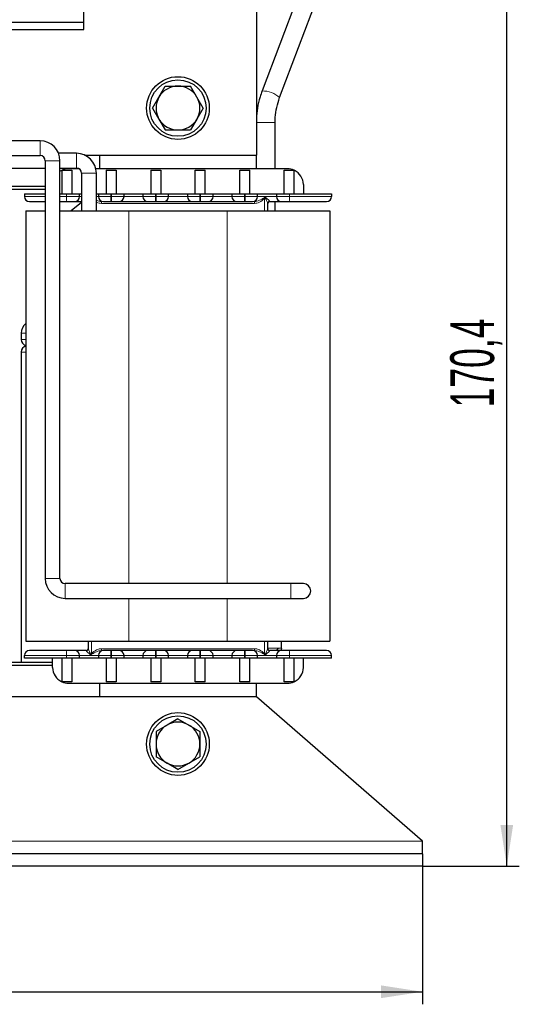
# Model space of a CAD drawing. Header units: millimetres. Extents: x 5 to 418, y 2 to 292.
# Tile 11 of 43: x 115 to 155, y 158 to 236. Entities that reach past the tile are written whole.
import ezdxf

# ---------------------------------------------------------------- set-up
doc = ezdxf.new("R2010")
doc.units = ezdxf.units.MM
doc.layers.add('SLD-0', color=7, linetype='Continuous')
doc.styles.add('SLDTEXTSTYLE0', font='TXT', dxfattribs={"width": 0.605})
doc.dimstyles.new('SLDDIMSTYLE0', dxfattribs={"dimtxt": 3.5, "dimasz": 3.302, "dimexe": 0, "dimexo": 0.0625, "dimgap": 0.875, "dimtad": 1, "dimlfac": 2, "dimrnd": 1e-09, "dimzin": 12, "dimdsep": 46, "dimtxsty": 'SLDTEXTSTYLE0', "dimsah": 1, "dimcen": 0.09, "dimadec": 0, "dimazin": 3, "dimtfac": 1, "dimtofl": 0, "dimtmove": 0, "dimatfit": 3, "dimfxl": 1, "dimfrac": 2, "dimtolj": 1, "dimtzin": 12, "dimarcsym": 0})

# ---------------------------------------------------------------- blocks, each defined once
blk = doc.blocks.new('_D')
at = {"layer": 'SLD-0'}
for p, q in [((57.935, 168.766), (57.935, 157.766)), ((146.935, 168.766), (146.935, 157.766)), ((57.935, 158.766), (146.935, 158.766))]:
    blk.add_line(p, q, dxfattribs=at)
for points in [[(57.935, 158.766), (61.237, 158.258), (61.237, 159.274)], [(146.935, 158.766), (143.633, 159.274), (143.633, 158.258)]]:
    blk.add_solid(points, dxfattribs=at)
at = {"layer": 'SLD-0', "insert": (98.425, 163.278), "char_height": 3.5, "attachment_point": 1, "style": 'SLDTEXTSTYLE0'}
blk.add_mtext('178', dxfattribs=at)
blk = doc.blocks.new('_D_1')
at = {"layer": 'SLD-0', "color": 7}
for p, q in [((129.685, 253.966), (154.661, 253.966)), ((153.661, 168.766), (153.661, 253.966)), ((146.935, 168.766), (154.661, 168.766))]:
    blk.add_line(p, q, dxfattribs=at)
for points in [[(153.661, 253.966), (153.153, 250.664), (154.169, 250.664)], [(153.661, 168.766), (154.169, 172.068), (153.153, 172.068)]]:
    blk.add_solid(points, dxfattribs=at)
at = {"layer": 'SLD-0', "color": 7, "insert": (149.149, 205.35), "char_height": 3.5, "attachment_point": 1, "rotation": 90, "style": 'SLDTEXTSTYLE0'}
blk.add_mtext('170,4', dxfattribs=at)

msp = doc.modelspace()

# ---------------------------------------------------------------- linework, layer by layer
at = {"color": 7, "linetype": 'Continuous', "lineweight": 25}
for p, q in [((133.6855, 240.716), (133.6855, 225.466)), ((119.9355, 235.466), (119.9355, 239.466)), ((137.7339, 240.0823), (134.1423, 230.5787)), ((135.5454, 230.0484), (139.1371, 239.552)), ((112.8255, 236.066), (119.9355, 236.066)), ((112.8255, 235.466), (119.9355, 235.466)), ((125.9199, 230.091), (126.4251, 230.966)), ((128.951, 230.091), (128.4458, 230.966)), ((125.4147, 229.216), (125.9199, 230.091)), ((129.4562, 229.216), (128.951, 230.091)), ((125.4147, 229.216), (125.9199, 228.341)), ((129.4562, 229.216), (128.951, 228.341)), ((125.9199, 228.341), (126.4251, 227.466)), ((128.951, 228.341), (128.4458, 227.466)), ((135.1855, 224.366), (135.1855, 228.0678)), ((116.4355, 226.606), (113.2355, 226.606)), ((113.2355, 225.426), (116.4355, 225.426)), ((119.3355, 225.606), (117.9119, 225.606)), ((119.9878, 225.466), (133.6855, 225.466)), ((121.1855, 225.466), (121.1855, 224.366)), ((133.6855, 224.366), (133.6855, 225.466)), ((116.8455, 225.016), (116.8455, 191.716)), ((118.0255, 191.716), (118.0255, 225.016)), ((112.1703, 224.426), (116.8455, 224.426)), ((118.0255, 224.426), (119.3355, 224.426)), ((118.0255, 224.1776), (118.1605, 224.2504)), ((118.1605, 224.266), (118.1605, 222.366)), ((118.1605, 224.266), (118.1956, 224.266)), ((118.1956, 224.266), (118.9605, 224.266)), ((119.549, 224.366), (118.6855, 224.366)), ((118.9605, 224.266), (118.9605, 222.366)), ((119.7455, 224.016), (119.7455, 221.016)), ((136.1855, 224.366), (120.8865, 224.366)), ((120.9255, 221.016), (120.9255, 224.016)), ((121.7105, 224.266), (122.5105, 224.266)), ((121.7105, 224.266), (121.7105, 222.366)), ((122.5105, 224.266), (122.5105, 222.366)), ((125.2605, 224.266), (126.0605, 224.266)), ((125.2605, 224.266), (125.2605, 222.366)), ((126.0605, 224.266), (126.0605, 222.366)), ((128.8105, 224.266), (129.6105, 224.266)), ((128.8105, 222.366), (128.8105, 224.266)), ((129.6105, 222.366), (129.6105, 224.266)), ((132.3605, 222.366), (132.3605, 224.266)), ((132.3605, 224.266), (133.1605, 224.266)), ((133.1605, 222.366), (133.1605, 224.266)), ((135.9105, 224.266), (136.6754, 224.266)), ((135.9105, 222.366), (135.9105, 224.266)), ((136.6754, 224.266), (136.7105, 224.266)), ((136.7105, 222.366), (136.7105, 224.266)), ((116.8455, 222.966), (113.0255, 222.966)), ((137.4355, 223.116), (137.4355, 222.366)), ((116.8455, 222.716), (113.0255, 222.716)), ((115.1855, 222.366), (115.1855, 222.166)), ((115.1855, 222.366), (116.8455, 222.366)), ((118.0255, 222.366), (118.5455, 222.366)), ((118.5455, 222.366), (119.5855, 222.366)), ((119.5855, 222.166), (119.5855, 222.366)), ((119.5855, 222.366), (119.7455, 222.366)), ((120.9255, 222.366), (121.0855, 222.366)), ((121.0855, 222.366), (121.0855, 222.166)), ((121.0855, 222.366), (122.0855, 222.366)), ((122.0855, 222.366), (122.1355, 222.366)), ((122.1355, 222.366), (123.1355, 222.366)), ((123.1355, 222.166), (123.1355, 222.366)), ((123.1355, 222.366), (124.6355, 222.366)), ((124.6355, 222.366), (124.6355, 222.166)), ((124.6355, 222.366), (125.6355, 222.366)), ((125.6355, 222.366), (125.6855, 222.366)), ((125.6855, 222.366), (126.6855, 222.366)), ((126.6855, 222.166), (126.6855, 222.366)), ((126.6855, 222.366), (128.1855, 222.366)), ((128.1855, 222.366), (128.1855, 222.166)), ((128.1855, 222.366), (129.1855, 222.366)), ((129.1855, 222.366), (129.2355, 222.366)), ((129.2355, 222.366), (130.2355, 222.366)), ((130.2355, 222.166), (130.2355, 222.366)), ((130.2355, 222.366), (131.7355, 222.366)), ((131.7355, 222.366), (131.7355, 222.166)), ((131.7355, 222.366), (132.7355, 222.366)), ((132.7355, 222.366), (132.7855, 222.366)), ((132.7855, 222.366), (133.7855, 222.366)), ((133.7855, 222.166), (133.7855, 222.366)), ((133.7855, 222.366), (133.9764, 222.366)), ((133.9764, 222.366), (135.0945, 222.366)), ((135.0945, 222.366), (135.2855, 222.366)), ((135.2855, 222.366), (135.2855, 222.166)), ((135.2855, 222.366), (136.3255, 222.366)), ((136.3255, 222.366), (139.6855, 222.366)), ((139.6855, 222.366), (139.6855, 222.166)), ((118.0255, 221.766), (118.5615, 221.766)), ((119.7455, 221.6793), (118.93, 221.016)), ((122.0855, 221.766), (122.1355, 221.766)), ((125.6355, 221.766), (125.6855, 221.766)), ((129.1855, 221.766), (129.2355, 221.766)), ((132.7355, 221.766), (132.7855, 221.766)), ((134.6105, 221.016), (134.6105, 221.616)), ((135.1855, 221.016), (135.1855, 221.766)), ((115.3105, 221.016), (115.3105, 186.716)), ((115.3105, 221.016), (116.8455, 221.016)), ((118.0255, 221.016), (123.5105, 221.016)), ((123.5105, 221.016), (131.3605, 221.016)), ((131.3605, 221.016), (139.5605, 221.016)), ((139.5605, 221.016), (139.5605, 186.716)), ((114.9355, 211.266), (114.9355, 210.766)), ((114.9355, 209.766), (114.9355, 185.016)), ((136.4355, 191.306), (118.4355, 191.306)), ((137.4355, 191.306), (136.4355, 191.306)), ((118.4355, 190.126), (136.4355, 190.126)), ((136.4355, 190.126), (137.4355, 190.126)), ((115.3105, 186.716), (123.5105, 186.716)), ((120.2605, 186.716), (120.2605, 186.116)), ((123.5105, 186.716), (131.3605, 186.716)), ((131.3605, 186.716), (139.5605, 186.716)), ((134.6105, 186.116), (134.6105, 186.716)), ((135.6855, 186.166), (135.6333, 185.9563)), ((135.6855, 186.166), (135.6855, 186.716)), ((115.1855, 185.366), (115.1855, 185.566)), ((118.5455, 185.366), (115.1855, 185.366)), ((117.4355, 184.616), (117.4355, 185.366)), ((118.1605, 185.366), (118.1605, 183.466)), ((119.5855, 185.366), (118.5455, 185.366)), ((118.9605, 185.366), (118.9605, 183.466)), ((119.5855, 185.366), (119.5855, 185.566)), ((119.7764, 185.366), (119.5855, 185.366)), ((120.8945, 185.366), (119.7764, 185.366)), ((121.0855, 185.366), (120.8945, 185.366)), ((121.0855, 185.566), (121.0855, 185.366)), ((122.0855, 185.366), (121.0855, 185.366)), ((121.7105, 185.366), (121.7105, 183.466)), ((122.1355, 185.966), (122.0855, 185.966)), ((122.1355, 185.366), (122.0855, 185.366)), ((123.1355, 185.366), (122.1355, 185.366)), ((122.5105, 185.366), (122.5105, 183.466)), ((123.1355, 185.366), (123.1355, 185.566)), ((124.6355, 185.366), (123.1355, 185.366)), ((124.6355, 185.566), (124.6355, 185.366)), ((125.6355, 185.366), (124.6355, 185.366)), ((125.2605, 185.366), (125.2605, 183.466)), ((125.6855, 185.966), (125.6355, 185.966)), ((125.6855, 185.366), (125.6355, 185.366)), ((126.6855, 185.366), (125.6855, 185.366)), ((126.0605, 185.366), (126.0605, 183.466)), ((126.6855, 185.366), (126.6855, 185.566)), ((128.1855, 185.366), (126.6855, 185.366)), ((128.1855, 185.566), (128.1855, 185.366)), ((129.1855, 185.366), (128.1855, 185.366)), ((128.8105, 183.466), (128.8105, 185.366)), ((129.2355, 185.966), (129.1855, 185.966)), ((129.2355, 185.366), (129.1855, 185.366)), ((130.2355, 185.366), (129.2355, 185.366)), ((129.6105, 183.466), (129.6105, 185.366)), ((130.2355, 185.366), (130.2355, 185.566)), ((131.7355, 185.366), (130.2355, 185.366)), ((131.7355, 185.566), (131.7355, 185.366)), ((132.7355, 185.366), (131.7355, 185.366)), ((132.3605, 183.466), (132.3605, 185.366)), ((132.7855, 185.966), (132.7355, 185.966)), ((132.7855, 185.366), (132.7355, 185.366)), ((133.7855, 185.366), (132.7855, 185.366)), ((133.1605, 183.466), (133.1605, 185.366)), ((133.7855, 185.366), (133.7855, 185.566)), ((133.9764, 185.366), (133.7855, 185.366)), ((135.0945, 185.366), (133.9764, 185.366)), ((135.2855, 185.366), (135.0945, 185.366)), ((135.2855, 185.566), (135.2855, 185.366)), ((136.3255, 185.366), (135.2855, 185.366)), ((135.9105, 183.466), (135.9105, 185.366)), ((139.6855, 185.366), (136.3255, 185.366)), ((136.7105, 183.466), (136.7105, 185.366)), ((137.4355, 184.616), (137.4355, 185.366)), ((139.6855, 185.366), (139.6855, 185.566)), ((117.4355, 185.016), (112.4355, 185.016)), ((117.4355, 184.766), (112.4355, 184.766)), ((118.1956, 183.466), (118.1605, 183.466)), ((118.9605, 183.466), (118.1956, 183.466)), ((118.6855, 183.366), (136.1855, 183.366)), ((121.1855, 183.366), (121.1855, 182.266)), ((122.5105, 183.466), (121.7105, 183.466)), ((126.0605, 183.466), (125.2605, 183.466)), ((129.6105, 183.466), (128.8105, 183.466)), ((133.1605, 183.466), (132.3605, 183.466)), ((133.6855, 182.266), (133.6855, 183.366)), ((136.6754, 183.466), (135.9105, 183.466)), ((136.7105, 183.466), (136.6754, 183.466)), ((133.6855, 182.266), (71.1855, 182.266)), ((146.9355, 170.766), (133.6855, 182.266)), ((127.4355, 180.5368), (126.5605, 180.0316)), ((127.4355, 180.5368), (128.3105, 180.0316)), ((126.5605, 180.0316), (125.6855, 179.5264)), ((128.3105, 180.0316), (129.1855, 179.5264)), ((126.5605, 177.0005), (125.6855, 177.5057)), ((128.3105, 177.0005), (129.1855, 177.5057)), ((127.4355, 176.4953), (126.5605, 177.0005)), ((127.4355, 176.4953), (128.3105, 177.0005)), ((146.9355, 169.766), (146.9355, 170.766)), ((146.9355, 169.766), (57.9355, 169.766)), ((146.9355, 169.766), (146.9355, 168.766)), ((146.9355, 168.766), (57.9355, 168.766))]:
    msp.add_line(p, q, dxfattribs=at)
at = {"color": 7, "linetype": 'Continuous', "lineweight": 18}
for p, q in [((133.6855, 228.0678), (135.1855, 228.0678)), ((116.4355, 226.016), (116.4355, 226.606)), ((116.4355, 225.426), (116.4355, 226.016)), ((119.3355, 225.016), (119.3355, 225.606)), ((116.8455, 225.016), (117.4355, 225.016)), ((117.4355, 225.016), (118.0255, 225.016)), ((119.3355, 224.426), (119.3355, 225.016)), ((119.7455, 224.016), (120.3355, 224.016)), ((120.3355, 224.016), (120.9255, 224.016)), ((115.1855, 222.166), (116.8455, 222.166)), ((118.0255, 222.166), (118.5455, 222.166)), ((118.5455, 222.366), (118.5455, 222.166)), ((118.5455, 222.166), (119.5855, 222.166)), ((119.7455, 222.166), (119.5855, 222.166)), ((121.0855, 222.166), (120.9255, 222.166)), ((121.0855, 222.166), (122.0855, 222.166)), ((122.0855, 222.366), (122.0855, 222.166)), ((122.0855, 222.166), (122.0855, 221.766)), ((122.0855, 222.166), (122.1355, 222.166)), ((122.1355, 222.366), (122.1355, 222.166)), ((122.1355, 222.166), (122.1355, 221.766)), ((122.1355, 222.166), (123.1355, 222.166)), ((124.6355, 222.166), (123.1355, 222.166)), ((124.6355, 222.166), (125.6355, 222.166)), ((125.6355, 222.166), (125.6355, 222.366)), ((125.6355, 221.766), (125.6355, 222.166)), ((125.6355, 222.166), (125.6855, 222.166)), ((125.6855, 222.366), (125.6855, 222.166)), ((125.6855, 222.166), (126.6855, 222.166)), ((125.6855, 222.166), (125.6855, 221.766)), ((128.1855, 222.166), (126.6855, 222.166)), ((128.1855, 222.166), (129.1855, 222.166)), ((129.1855, 222.366), (129.1855, 222.166)), ((129.1855, 222.166), (129.1855, 221.766)), ((129.1855, 222.166), (129.2355, 222.166)), ((129.2355, 222.366), (129.2355, 222.166)), ((129.2355, 222.166), (129.2355, 221.766)), ((129.2355, 222.166), (130.2355, 222.166)), ((131.7355, 222.166), (130.2355, 222.166)), ((131.7355, 222.166), (132.7355, 222.166)), ((132.7355, 222.366), (132.7355, 222.166)), ((132.7355, 222.166), (132.7355, 221.766)), ((132.7355, 222.166), (132.7855, 222.166)), ((132.7855, 222.366), (132.7855, 222.166)), ((132.7855, 222.166), (133.7855, 222.166)), ((132.7855, 222.166), (132.7855, 221.766)), ((135.2855, 222.166), (133.7855, 222.166)), ((135.2855, 222.166), (136.3255, 222.166)), ((136.3255, 222.366), (136.3255, 222.166)), ((136.3255, 222.166), (139.6855, 222.166)), ((133.5344, 221.616), (121.3365, 221.616)), ((134.339, 221.016), (134.339, 222.0084)), ((134.5823, 221.6345), (134.5823, 221.016)), ((134.5835, 221.616), (134.5823, 221.6345)), ((134.6105, 221.616), (134.5835, 221.616)), ((134.7399, 221.7795), (134.7335, 221.766)), ((123.5105, 221.016), (123.5105, 191.306)), ((131.3605, 221.016), (131.3605, 191.306)), ((115.3105, 211.266), (114.9355, 211.266)), ((115.3105, 210.766), (114.9355, 210.766)), ((115.3105, 209.766), (114.9355, 209.766)), ((116.8455, 191.716), (117.4355, 191.716)), ((117.4355, 191.716), (118.0255, 191.716)), ((118.4355, 190.716), (118.4355, 191.306)), ((136.4355, 190.716), (136.4355, 191.306)), ((118.4355, 190.126), (118.4355, 190.716)), ((123.5105, 190.126), (123.5105, 186.716)), ((131.3605, 190.126), (131.3605, 186.716)), ((136.4355, 190.126), (136.4355, 190.716)), ((120.2605, 186.116), (120.2875, 186.116)), ((120.2875, 186.116), (120.2886, 186.0976)), ((120.2886, 186.0976), (120.2886, 186.716)), ((120.5319, 185.7237), (120.5319, 186.716)), ((121.3365, 186.116), (133.5344, 186.116)), ((134.339, 185.7237), (134.339, 186.716)), ((134.5823, 186.716), (134.5823, 186.0976)), ((134.5823, 186.0976), (134.5835, 186.116)), ((134.5835, 186.116), (134.6105, 186.116)), ((135.2714, 185.966), (135.4467, 186.166)), ((135.3282, 186.166), (135.4467, 186.166)), ((118.5455, 185.566), (115.1855, 185.566)), ((119.5855, 185.566), (118.5455, 185.566)), ((118.5455, 185.366), (118.5455, 185.566)), ((119.5855, 185.566), (121.0855, 185.566)), ((120.1311, 185.9526), (120.1375, 185.966)), ((122.0855, 185.566), (121.0855, 185.566)), ((122.0855, 185.566), (122.0855, 185.966)), ((122.1355, 185.566), (122.0855, 185.566)), ((122.0855, 185.366), (122.0855, 185.566)), ((122.1355, 185.566), (122.1355, 185.966)), ((123.1355, 185.566), (122.1355, 185.566)), ((122.1355, 185.366), (122.1355, 185.566)), ((123.1355, 185.566), (124.6355, 185.566)), ((125.6355, 185.566), (124.6355, 185.566)), ((125.6355, 185.566), (125.6355, 185.966)), ((125.6855, 185.566), (125.6355, 185.566)), ((125.6355, 185.366), (125.6355, 185.566)), ((125.6855, 185.966), (125.6855, 185.566)), ((126.6855, 185.566), (125.6855, 185.566)), ((125.6855, 185.566), (125.6855, 185.366)), ((126.6855, 185.566), (128.1855, 185.566)), ((129.1855, 185.566), (128.1855, 185.566)), ((129.1855, 185.566), (129.1855, 185.966)), ((129.2355, 185.566), (129.1855, 185.566)), ((129.1855, 185.366), (129.1855, 185.566)), ((129.2355, 185.566), (129.2355, 185.966)), ((130.2355, 185.566), (129.2355, 185.566)), ((129.2355, 185.366), (129.2355, 185.566)), ((130.2355, 185.566), (131.7355, 185.566)), ((132.7355, 185.566), (131.7355, 185.566)), ((132.7355, 185.566), (132.7355, 185.966)), ((132.7855, 185.566), (132.7355, 185.566)), ((132.7355, 185.366), (132.7355, 185.566)), ((132.7855, 185.566), (132.7855, 185.966)), ((133.7855, 185.566), (132.7855, 185.566)), ((132.7855, 185.366), (132.7855, 185.566)), ((133.7855, 185.566), (135.2855, 185.566)), ((134.7335, 185.966), (134.7399, 185.9526)), ((136.3255, 185.566), (135.2855, 185.566)), ((136.3255, 185.366), (136.3255, 185.566)), ((139.6855, 185.566), (136.3255, 185.566)), ((146.9355, 170.766), (57.9355, 170.766))]:
    msp.add_line(p, q, dxfattribs=at)
at = {"color": 7, "linetype": 'Continuous', "lineweight": 25}
for centre, radius in [((127.4355, 229.216), 2.5), ((127.4355, 229.216), 2.25), ((127.4355, 178.516), 2.5), ((127.4355, 178.516), 2.25)]:
    msp.add_circle(centre, radius, dxfattribs=at)
for centre, radius, start, end in [((127.4355, 229.216), 1.75, 90, 150), ((127.4355, 229.216), 1.75, 30, 90), ((127.4355, 229.216), 1.75, 150, 210), ((127.4355, 229.216), 1.75, 330, 30), ((127.4355, 229.216), 1.75, 210, 270), ((127.4355, 229.216), 1.75, 270, 330), ((116.4355, 225.016), 1.59, 0, 90), ((116.4355, 225.016), 0.41, 0, 90), ((119.3355, 224.016), 1.59, 0, 90), ((118.6855, 223.116), 1.25, 90, 113.073918), ((119.3355, 224.016), 0.41, 0, 90), ((136.1855, 223.116), 1.25, 66.926082, 90), ((136.1855, 223.116), 1.25, 0, 65.165413), ((115.5855, 222.166), 0.4, 180, 270), ((119.1855, 222.166), 0.4, 270, 0), ((121.4855, 222.166), 0.4, 180, 270), ((122.7355, 222.166), 0.4, 270, 0), ((125.0355, 222.166), 0.4, 180, 270), ((126.2855, 222.166), 0.4, 270, 0), ((128.5855, 222.166), 0.4, 180, 270), ((129.8355, 222.166), 0.4, 270, 0), ((132.1355, 222.166), 0.4, 180, 270), ((133.3855, 222.166), 0.4, 270, 0), ((135.6855, 222.166), 0.4, 180, 270), ((139.2855, 222.166), 0.4, 270, 0), ((134.7605, 221.616), 0.15, 90, 180), ((115.9355, 211.266), 1, 128.682187, 180), ((115.4355, 210.766), 0.5, 180, 255.522488), ((115.4355, 209.766), 0.5, 104.477512, 180), ((118.4355, 191.716), 1.59, 180, 270), ((118.4355, 191.716), 0.41, 180, 270), ((137.4355, 190.716), 0.59, 0, 90), ((137.4355, 190.716), 0.59, 270, 0), ((120.1105, 186.116), 0.15, 270, 0), ((134.7605, 186.116), 0.15, 180, 270), ((115.5855, 185.566), 0.4, 90, 180), ((119.1855, 185.566), 0.4, 0, 90), ((121.4855, 185.566), 0.4, 90, 180), ((122.7355, 185.566), 0.4, 0, 90), ((125.0355, 185.566), 0.4, 90, 180), ((126.2855, 185.566), 0.4, 0, 90), ((128.5855, 185.566), 0.4, 90, 180), ((129.8355, 185.566), 0.4, 0, 90), ((132.1355, 185.566), 0.4, 90, 180), ((133.3855, 185.566), 0.4, 0, 90), ((135.6855, 185.566), 0.4, 90, 180), ((139.2855, 185.566), 0.4, 0, 90), ((118.6855, 184.616), 1.25, 180, 245.165413), ((136.1855, 184.616), 1.25, 294.834587, 0), ((118.6855, 184.616), 1.25, 246.926082, 270), ((136.1855, 184.616), 1.25, 270, 293.073918), ((127.4355, 178.516), 1.75, 120, 180), ((127.4355, 178.516), 1.75, 60, 120), ((127.4355, 178.516), 1.75, 0, 60), ((127.4355, 178.516), 1.75, 180, 240), ((127.4355, 178.516), 1.75, 300, 0), ((127.4355, 178.516), 1.75, 240, 300)]:
    msp.add_arc(centre, radius, start, end, dxfattribs=at)
at = {"color": 7, "linetype": 'Continuous', "lineweight": 18}
for centre, radius, start, end in [((134.1746, 228.5433), 2.0356, 47.671372, 90.909338), ((121.0575, 222.0662), 2.514, 177.723964, 186.857256), ((133.8135, 222.0662), 2.514, 353.142744, 2.276036), ((119.7509, 221.6535), 1.5861, 358.64598, 4.068139), ((135.1201, 221.6535), 1.5861, 175.931861, 181.35402), ((139.4696, 226.8639), 7.0638, 222.944096, 223.422368), ((134.7306, 221.6315), 0.1482, 86.403215, 178.84562), ((134.7335, 221.616), 0.15, 90.000861, 180.000861), ((120.1404, 186.1006), 0.1482, 266.403215, 358.84562), ((120.1375, 186.116), 0.15, 270.000861, 0.000861), ((119.7509, 186.0786), 1.5861, 355.931861, 1.35402), ((135.1201, 186.0786), 1.5861, 178.64598, 184.068139), ((134.7306, 186.1006), 0.1482, 181.15438, 273.596785), ((134.7335, 186.116), 0.15, 179.999139, 269.999139), ((121.0575, 185.6659), 2.514, 173.142744, 182.276036), ((115.4014, 180.8682), 7.0638, 42.944096, 43.422368), ((139.4696, 180.8682), 7.0638, 136.577632, 137.055904), ((133.8135, 185.6659), 2.514, 357.723964, 6.857256)]:
    msp.add_arc(centre, radius, start, end, dxfattribs=at)
at = {"color": 7, "linetype": 'Continuous', "lineweight": 25}
for points, knots in [([(126.4251, 230.966), (126.4355, 230.966), (126.7685, 230.966), (127.1072, 230.966), (127.4355, 230.966)], [0, 0, 0, 0, 0.0311177, 1, 1, 1, 1]), ([(127.4355, 230.966), (127.6911, 230.966), (128.03, 230.966), (128.3637, 230.966), (128.4458, 230.966)], [0, 0, 0, 0, 0.754038, 1, 1, 1, 1]), ([(134.1423, 230.5787), (134.0861, 230.4199), (133.9284, 229.9737), (133.7621, 229.2241), (133.6909, 228.5386), (133.6865, 228.1577), (133.6855, 228.0678)], [0, 0, 0, 0, 0.1976689, 0.55544, 0.8951056, 1, 1, 1, 1]), ([(135.1855, 228.0678), (135.1885, 228.2015), (135.1975, 228.6039), (135.292, 229.2779), (135.4604, 229.7899), (135.5454, 230.0484)], [0, 0, 0, 0, 0.1976942, 0.5949175, 1, 1, 1, 1]), ([(126.4251, 227.466), (126.4355, 227.466), (126.7685, 227.466), (127.1072, 227.466), (127.4355, 227.466)], [0, 0, 0, 0, 0.0311177, 1, 1, 1, 1]), ([(127.4355, 227.466), (127.6911, 227.466), (128.03, 227.466), (128.3637, 227.466), (128.4458, 227.466)], [0, 0, 0, 0, 0.754038, 1, 1, 1, 1]), ([(115.5855, 221.766), (115.6294, 221.766), (115.7208, 221.766), (116.225, 221.766), (116.7088, 221.766), (116.8455, 221.766)], [0, 0, 0, 0, 0.3996558, 0.8304768, 1, 1, 1, 1]), ([(118.5615, 221.766), (118.6018, 221.766), (118.6825, 221.766), (118.7997, 221.766), (118.9085, 221.766), (119.0038, 221.766), (119.0829, 221.766), (119.1408, 221.766), (119.1786, 221.766), (119.1832, 221.766), (119.1855, 221.766)], [0, 0, 0, 0, 0.1249292, 0.2499971, 0.3748613, 0.4999972, 0.6248613, 0.7499971, 0.8749293, 1, 1, 1, 1]), ([(119.1855, 221.766), (119.1986, 221.766), (119.2258, 221.766), (119.4271, 221.766), (119.6425, 221.766), (119.7455, 221.766)], [0, 0, 0, 0, 0.3291928, 0.6795605, 1, 1, 1, 1]), ([(121.4855, 221.766), (121.4935, 221.766), (121.506, 221.766), (121.5807, 221.766), (121.6582, 221.766), (121.7536, 221.766), (121.8935, 221.766), (122.01, 221.766), (122.0855, 221.766)], [0, 0, 0, 0, 0.2394429, 0.3695788, 0.4999999, 0.6301358, 0.7605571, 1, 1, 1, 1]), ([(122.1355, 221.766), (122.2109, 221.766), (122.3274, 221.766), (122.4672, 221.766), (122.5627, 221.766), (122.6402, 221.766), (122.715, 221.766), (122.7274, 221.766), (122.7355, 221.766)], [0, 0, 0, 0, 0.2394429, 0.3695788, 0.4999999, 0.6301358, 0.7605571, 1, 1, 1, 1]), ([(122.7355, 221.766), (122.7509, 221.766), (122.7748, 221.766), (122.9179, 221.766), (123.0665, 221.766), (123.2495, 221.766), (123.5175, 221.766), (123.8855, 221.766), (124.2533, 221.766), (124.5213, 221.766), (124.7043, 221.766), (124.853, 221.766), (124.9962, 221.766), (125.02, 221.766), (125.0355, 221.766)], [0, 0, 0, 0, 0.11972147, 0.18482351, 0.24999997, 0.31510204, 0.38027853, 0.5, 0.61972147, 0.68482351, 0.74999997, 0.81510204, 0.88027853, 1, 1, 1, 1]), ([(125.0355, 221.766), (125.0435, 221.766), (125.056, 221.766), (125.1307, 221.766), (125.2082, 221.766), (125.3036, 221.766), (125.4435, 221.766), (125.56, 221.766), (125.6355, 221.766)], [0, 0, 0, 0, 0.2394429, 0.3695788, 0.4999999, 0.6301358, 0.7605571, 1, 1, 1, 1]), ([(125.6855, 221.766), (125.7609, 221.766), (125.8774, 221.766), (126.0172, 221.766), (126.1127, 221.766), (126.1902, 221.766), (126.265, 221.766), (126.2774, 221.766), (126.2855, 221.766)], [0, 0, 0, 0, 0.23944295, 0.36957878, 0.49999987, 0.63013583, 0.76055705, 1, 1, 1, 1]), ([(126.2855, 221.766), (126.3009, 221.766), (126.3248, 221.766), (126.4679, 221.766), (126.6165, 221.766), (126.7995, 221.766), (127.0675, 221.766), (127.4355, 221.766), (127.8033, 221.766), (128.0713, 221.766), (128.2543, 221.766), (128.403, 221.766), (128.5462, 221.766), (128.57, 221.766), (128.5855, 221.766)], [0, 0, 0, 0, 0.1197215, 0.1848235, 0.25, 0.315102, 0.3802785, 0.5, 0.6197215, 0.6848235, 0.75, 0.815102, 0.8802785, 1, 1, 1, 1]), ([(128.5855, 221.766), (128.5935, 221.766), (128.606, 221.766), (128.6807, 221.766), (128.7582, 221.766), (128.8536, 221.766), (128.9935, 221.766), (129.11, 221.766), (129.1855, 221.766)], [0, 0, 0, 0, 0.23944295, 0.36957878, 0.49999987, 0.63013583, 0.76055705, 1, 1, 1, 1]), ([(129.2355, 221.766), (129.3109, 221.766), (129.4274, 221.766), (129.5672, 221.766), (129.6627, 221.766), (129.7402, 221.766), (129.815, 221.766), (129.8274, 221.766), (129.8355, 221.766)], [0, 0, 0, 0, 0.2394429, 0.3695788, 0.4999999, 0.6301358, 0.7605571, 1, 1, 1, 1]), ([(129.8355, 221.766), (129.8509, 221.766), (129.8748, 221.766), (130.0179, 221.766), (130.1665, 221.766), (130.3495, 221.766), (130.6175, 221.766), (130.9855, 221.766), (131.3533, 221.766), (131.6213, 221.766), (131.8043, 221.766), (131.953, 221.766), (132.0962, 221.766), (132.12, 221.766), (132.1355, 221.766)], [0, 0, 0, 0, 0.1197215, 0.1848235, 0.25, 0.315102, 0.3802785, 0.5, 0.6197215, 0.6848235, 0.75, 0.815102, 0.8802785, 1, 1, 1, 1]), ([(132.1355, 221.766), (132.1435, 221.766), (132.156, 221.766), (132.2307, 221.766), (132.3082, 221.766), (132.4036, 221.766), (132.5435, 221.766), (132.66, 221.766), (132.7355, 221.766)], [0, 0, 0, 0, 0.23944295, 0.36957878, 0.49999987, 0.63013583, 0.76055705, 1, 1, 1, 1]), ([(132.7855, 221.766), (132.8609, 221.766), (132.9774, 221.766), (133.1172, 221.766), (133.2127, 221.766), (133.2902, 221.766), (133.365, 221.766), (133.3774, 221.766), (133.3855, 221.766)], [0, 0, 0, 0, 0.2394429, 0.3695788, 0.4999999, 0.6301358, 0.7605571, 1, 1, 1, 1]), ([(134.7335, 221.766), (134.8592, 221.766), (135.1186, 221.766), (135.4331, 221.766), (135.6462, 221.766), (135.6726, 221.766), (135.6855, 221.766)], [0, 0, 0, 0, 0.2422101, 0.5, 0.7577899, 1, 1, 1, 1]), ([(135.6855, 221.766), (135.6877, 221.766), (135.6923, 221.766), (135.7301, 221.766), (135.788, 221.766), (135.867, 221.766), (135.9624, 221.766), (136.0711, 221.766), (136.1884, 221.766), (136.2691, 221.766), (136.3095, 221.766)], [0, 0, 0, 0, 0.12492916, 0.24999712, 0.37486129, 0.49999723, 0.62486128, 0.74999711, 0.8749293, 1, 1, 1, 1]), ([(136.3095, 221.766), (136.6883, 221.766), (137.4754, 221.766), (138.4747, 221.766), (139.1592, 221.766), (139.2444, 221.766), (139.2855, 221.766)], [0, 0, 0, 0, 0.2406183, 0.5, 0.7593817, 1, 1, 1, 1]), ([(118.5615, 185.966), (118.1827, 185.966), (117.3955, 185.966), (116.3963, 185.966), (115.7118, 185.966), (115.6265, 185.966), (115.5855, 185.966)], [0, 0, 0, 0, 0.2406183, 0.5, 0.7593817, 1, 1, 1, 1]), ([(119.1855, 185.966), (119.1832, 185.966), (119.1786, 185.966), (119.1408, 185.966), (119.0829, 185.966), (119.0039, 185.966), (118.9086, 185.966), (118.7998, 185.966), (118.6825, 185.966), (118.6018, 185.966), (118.5615, 185.966)], [0, 0, 0, 0, 0.1249292, 0.2499971, 0.3748613, 0.4999972, 0.6248613, 0.7499971, 0.8749293, 1, 1, 1, 1]), ([(120.1375, 185.966), (120.0118, 185.966), (119.7523, 185.966), (119.4378, 185.966), (119.2247, 185.966), (119.1983, 185.966), (119.1855, 185.966)], [0, 0, 0, 0, 0.24221008, 0.5, 0.75778992, 1, 1, 1, 1]), ([(122.0855, 185.966), (122.01, 185.966), (121.8936, 185.966), (121.7537, 185.966), (121.6583, 185.966), (121.5807, 185.966), (121.506, 185.966), (121.4935, 185.966), (121.4855, 185.966)], [0, 0, 0, 0, 0.2394429, 0.3695788, 0.4999999, 0.6301358, 0.7605571, 1, 1, 1, 1]), ([(122.7355, 185.966), (122.7274, 185.966), (122.715, 185.966), (122.6403, 185.966), (122.5628, 185.966), (122.4673, 185.966), (122.3275, 185.966), (122.2109, 185.966), (122.1355, 185.966)], [0, 0, 0, 0, 0.23944295, 0.36957878, 0.49999987, 0.63013583, 0.76055705, 1, 1, 1, 1]), ([(125.0355, 185.966), (125.02, 185.966), (124.9962, 185.966), (124.853, 185.966), (124.7044, 185.966), (124.5214, 185.966), (124.2534, 185.966), (123.8855, 185.966), (123.5176, 185.966), (123.2496, 185.966), (123.0666, 185.966), (122.918, 185.966), (122.7748, 185.966), (122.7509, 185.966), (122.7355, 185.966)], [0, 0, 0, 0, 0.11972147, 0.18482351, 0.24999997, 0.31510204, 0.38027853, 0.5, 0.61972147, 0.68482351, 0.74999997, 0.81510204, 0.88027853, 1, 1, 1, 1]), ([(125.6355, 185.966), (125.56, 185.966), (125.4436, 185.966), (125.3037, 185.966), (125.2083, 185.966), (125.1307, 185.966), (125.056, 185.966), (125.0435, 185.966), (125.0355, 185.966)], [0, 0, 0, 0, 0.2394429, 0.3695788, 0.4999999, 0.6301358, 0.7605571, 1, 1, 1, 1]), ([(126.2855, 185.966), (126.2774, 185.966), (126.265, 185.966), (126.1903, 185.966), (126.1128, 185.966), (126.0173, 185.966), (125.8775, 185.966), (125.7609, 185.966), (125.6855, 185.966)], [0, 0, 0, 0, 0.2394429, 0.3695788, 0.4999999, 0.6301358, 0.7605571, 1, 1, 1, 1]), ([(128.5855, 185.966), (128.57, 185.966), (128.5462, 185.966), (128.403, 185.966), (128.2544, 185.966), (128.0714, 185.966), (127.8034, 185.966), (127.4355, 185.966), (127.0676, 185.966), (126.7996, 185.966), (126.6166, 185.966), (126.468, 185.966), (126.3248, 185.966), (126.3009, 185.966), (126.2855, 185.966)], [0, 0, 0, 0, 0.1197215, 0.1848235, 0.25, 0.315102, 0.3802785, 0.5, 0.6197215, 0.6848235, 0.75, 0.815102, 0.8802785, 1, 1, 1, 1]), ([(129.1855, 185.966), (129.11, 185.966), (128.9936, 185.966), (128.8537, 185.966), (128.7583, 185.966), (128.6807, 185.966), (128.606, 185.966), (128.5935, 185.966), (128.5855, 185.966)], [0, 0, 0, 0, 0.2394429, 0.3695788, 0.4999999, 0.6301358, 0.7605571, 1, 1, 1, 1]), ([(129.8355, 185.966), (129.8274, 185.966), (129.815, 185.966), (129.7403, 185.966), (129.6628, 185.966), (129.5673, 185.966), (129.4275, 185.966), (129.3109, 185.966), (129.2355, 185.966)], [0, 0, 0, 0, 0.2394429, 0.3695788, 0.4999999, 0.6301358, 0.7605571, 1, 1, 1, 1]), ([(132.1355, 185.966), (132.12, 185.966), (132.0962, 185.966), (131.953, 185.966), (131.8044, 185.966), (131.6214, 185.966), (131.3534, 185.966), (130.9855, 185.966), (130.6176, 185.966), (130.3496, 185.966), (130.1666, 185.966), (130.018, 185.966), (129.8748, 185.966), (129.8509, 185.966), (129.8355, 185.966)], [0, 0, 0, 0, 0.1197215, 0.1848235, 0.25, 0.315102, 0.3802785, 0.5, 0.6197215, 0.6848235, 0.75, 0.815102, 0.8802785, 1, 1, 1, 1]), ([(132.7355, 185.966), (132.66, 185.966), (132.5436, 185.966), (132.4037, 185.966), (132.3083, 185.966), (132.2307, 185.966), (132.156, 185.966), (132.1435, 185.966), (132.1355, 185.966)], [0, 0, 0, 0, 0.2394429, 0.3695788, 0.4999999, 0.6301358, 0.7605571, 1, 1, 1, 1]), ([(133.3855, 185.966), (133.3774, 185.966), (133.365, 185.966), (133.2903, 185.966), (133.2128, 185.966), (133.1173, 185.966), (132.9775, 185.966), (132.8609, 185.966), (132.7855, 185.966)], [0, 0, 0, 0, 0.2394429, 0.3695788, 0.4999999, 0.6301358, 0.7605571, 1, 1, 1, 1]), ([(135.6855, 185.966), (135.6726, 185.966), (135.6462, 185.966), (135.4331, 185.966), (135.1186, 185.966), (134.8592, 185.966), (134.7335, 185.966)], [0, 0, 0, 0, 0.24221008, 0.5, 0.75778992, 1, 1, 1, 1]), ([(136.3095, 185.966), (136.2691, 185.966), (136.1885, 185.966), (136.0712, 185.966), (135.9624, 185.966), (135.8671, 185.966), (135.788, 185.966), (135.7301, 185.966), (135.6923, 185.966), (135.6877, 185.966), (135.6855, 185.966)], [0, 0, 0, 0, 0.1249292, 0.2499971, 0.3748613, 0.4999972, 0.6248613, 0.7499971, 0.8749293, 1, 1, 1, 1]), ([(139.2855, 185.966), (139.2444, 185.966), (139.1592, 185.966), (138.4747, 185.966), (137.4754, 185.966), (136.6883, 185.966), (136.3095, 185.966)], [0, 0, 0, 0, 0.2406183, 0.5, 0.7593817, 1, 1, 1, 1]), ([(125.6855, 179.5264), (125.6855, 179.516), (125.6855, 179.183), (125.6855, 178.8443), (125.6855, 178.516)], [0, 0, 0, 0, 0.0311177, 1, 1, 1, 1]), ([(129.1855, 179.5264), (129.1855, 179.516), (129.1855, 179.183), (129.1855, 178.8443), (129.1855, 178.516)], [0, 0, 0, 0, 0.0311177, 1, 1, 1, 1]), ([(125.6855, 178.516), (125.6855, 178.2604), (125.6855, 177.9215), (125.6855, 177.5878), (125.6855, 177.5057)], [0, 0, 0, 0, 0.754038, 1, 1, 1, 1]), ([(129.1855, 178.516), (129.1855, 178.2604), (129.1855, 177.9215), (129.1855, 177.5878), (129.1855, 177.5057)], [0, 0, 0, 0, 0.754038, 1, 1, 1, 1])]:
    msp.add_open_spline(points, degree=3, knots=knots, dxfattribs=at)
at = {"color": 7, "linetype": 'Continuous', "lineweight": 18}
for points, knots in [([(120.9255, 221.8683), (120.9293, 221.8663), (120.9952, 221.8319), (121.1295, 221.7857), (121.2661, 221.7725), (121.333, 221.766)], [0, 0, 0, 0, 0.030225, 0.5254945, 1, 1, 1, 1]), ([(121.3365, 221.616), (121.271, 221.6222), (121.1352, 221.6349), (120.9924, 221.6755), (120.9303, 221.7211), (120.9255, 221.7247)], [0, 0, 0, 0, 0.4619875, 0.9579032, 1, 1, 1, 1]), ([(134.339, 222.0084), (134.2099, 221.8992), (134.0261, 221.7438), (133.7377, 221.6317), (133.6006, 221.6211), (133.5344, 221.616)], [0, 0, 0, 0, 0.5504135, 0.7831688, 1, 1, 1, 1]), ([(133.538, 221.766), (133.6049, 221.772), (133.7418, 221.7842), (133.9975, 221.8834), (134.1787, 221.9845), (134.2987, 222.0514)], [0, 0, 0, 0, 0.2445056, 0.4996993, 1, 1, 1, 1]), ([(134.2987, 222.0514), (134.3124, 222.0587), (134.3373, 222.0721), (134.3777, 222.0817), (134.4185, 222.0758), (134.4942, 222.0405), (134.5718, 221.9741), (134.6519, 221.9009), (134.7022, 221.8481), (134.7372, 221.8042), (134.739, 221.7877), (134.7399, 221.7795)], [0, 0, 0, 0, 0.068905, 0.1255557, 0.1828787, 0.2509212, 0.5001985, 0.6405068, 0.766729, 0.8835624, 1, 1, 1, 1]), ([(134.5823, 221.6345), (134.5805, 221.6455), (134.5766, 221.6691), (134.5474, 221.7418), (134.5107, 221.8275), (134.4753, 221.9078), (134.4544, 221.9519), (134.4367, 221.9876), (134.4201, 222.0161), (134.4029, 222.0388), (134.3892, 222.0463), (134.3801, 222.0472), (134.371, 222.0442), (134.3554, 222.0327), (134.3462, 222.019), (134.339, 222.0084)], [0, 0, 0, 0, 0.1165048, 0.2498776, 0.4991939, 0.6239634, 0.7059593, 0.7490884, 0.826503, 0.8741132, 0.8899222, 0.9043315, 0.9194452, 0.9371178, 1, 1, 1, 1]), ([(120.2886, 186.0976), (120.2904, 186.0866), (120.2944, 186.0629), (120.3235, 185.9902), (120.3602, 185.9046), (120.3957, 185.8243), (120.4165, 185.7802), (120.4342, 185.7445), (120.4508, 185.716), (120.468, 185.6932), (120.4817, 185.6858), (120.4908, 185.6849), (120.5, 185.6879), (120.5156, 185.6994), (120.5247, 185.713), (120.5319, 185.7237)], [0, 0, 0, 0, 0.1165047, 0.2498776, 0.4991939, 0.6239634, 0.7059593, 0.7490884, 0.826503, 0.8741132, 0.8899222, 0.9043315, 0.9194452, 0.9371178, 1, 1, 1, 1]), ([(120.5319, 185.7237), (120.661, 185.8329), (120.8448, 185.9883), (121.1332, 186.1004), (121.2704, 186.1109), (121.3365, 186.116)], [0, 0, 0, 0, 0.5504135, 0.7831688, 1, 1, 1, 1]), ([(133.5344, 186.116), (133.6006, 186.1109), (133.7377, 186.1004), (134.0261, 185.9883), (134.2099, 185.8329), (134.339, 185.7237)], [0, 0, 0, 0, 0.2168312, 0.4495865, 1, 1, 1, 1]), ([(134.339, 185.7237), (134.3461, 185.7131), (134.3552, 185.6996), (134.3706, 185.6881), (134.3796, 185.685), (134.3887, 185.6856), (134.4025, 185.6927), (134.45, 185.7559), (134.4946, 185.871), (134.5476, 185.9902), (134.5765, 186.063), (134.5805, 186.0866), (134.5823, 186.0976)], [0, 0, 0, 0, 0.0623849, 0.0800046, 0.0950493, 0.1092949, 0.1247944, 0.1722975, 0.5004138, 0.7502249, 0.8835177, 1, 1, 1, 1]), ([(134.6105, 186.166), (134.6345, 186.166), (134.7412, 186.166), (134.9221, 186.166), (135.144, 186.166), (135.2668, 186.166), (135.3282, 186.166)], [0, 0, 0, 0, 0.08850526, 0.39233684, 0.69616842, 1, 1, 1, 1]), ([(120.5722, 185.6807), (120.5586, 185.6733), (120.5336, 185.66), (120.4932, 185.6504), (120.4524, 185.6562), (120.3767, 185.6915), (120.2991, 185.7579), (120.219, 185.8311), (120.1687, 185.8839), (120.1338, 185.9279), (120.132, 185.9444), (120.1311, 185.9526)], [0, 0, 0, 0, 0.068905, 0.1255557, 0.1828787, 0.2509212, 0.5001985, 0.6405068, 0.766729, 0.8835624, 1, 1, 1, 1]), ([(121.333, 185.966), (121.266, 185.9601), (121.1292, 185.9478), (120.8734, 185.8487), (120.6922, 185.7476), (120.5722, 185.6807)], [0, 0, 0, 0, 0.2445056, 0.4996993, 1, 1, 1, 1]), ([(134.2987, 185.6807), (134.1789, 185.7475), (133.9978, 185.8485), (133.7421, 185.9478), (133.605, 185.96), (133.538, 185.966)], [0, 0, 0, 0, 0.4994626, 0.7550898, 1, 1, 1, 1]), ([(134.7399, 185.9526), (134.739, 185.9444), (134.7372, 185.9279), (134.7022, 185.884), (134.652, 185.8312), (134.5717, 185.7579), (134.494, 185.6913), (134.4181, 185.6561), (134.3774, 185.6504), (134.3371, 185.66), (134.3123, 185.6734), (134.2987, 185.6807)], [0, 0, 0, 0, 0.1163997, 0.2332005, 0.3593893, 0.4996598, 0.749939, 0.8177023, 0.8749504, 0.9313581, 1, 1, 1, 1])]:
    msp.add_open_spline(points, degree=3, knots=knots, dxfattribs=at)
msp.add_open_spline([(135.4467, 186.166), (135.5156, 186.166), (135.6534, 186.166), (135.6748, 186.166), (135.6855, 186.166)], degree=3, dxfattribs=at)

# ---------------------------------------------------------------- dimensions: what is measured, and where the dimension line sits
at = {"layer": 'SLD-0', "color": 7}
dim = msp.add_linear_dim(base=(153.6607, 253.966), p1=(146.9355, 168.766), p2=(129.6855, 253.966), angle=90, dimstyle='SLDDIMSTYLE0', dxfattribs=at)
dim.commit()
dim.dimension.update_dxf_attribs({"geometry": '_D_1', "text_midpoint": (153.6607, 211.366), "dimtype": 160})
at = {"layer": 'SLD-0'}
dim = msp.add_linear_dim(base=(146.9355, 158.766), p1=(57.9355, 168.766), p2=(146.9355, 168.766), dimstyle='SLDDIMSTYLE0', dxfattribs=at)
dim.commit()
dim.dimension.update_dxf_attribs({"geometry": '_D', "text_midpoint": (102.4355, 158.766), "dimtype": 160})

doc.saveas('drawing.dxf')
